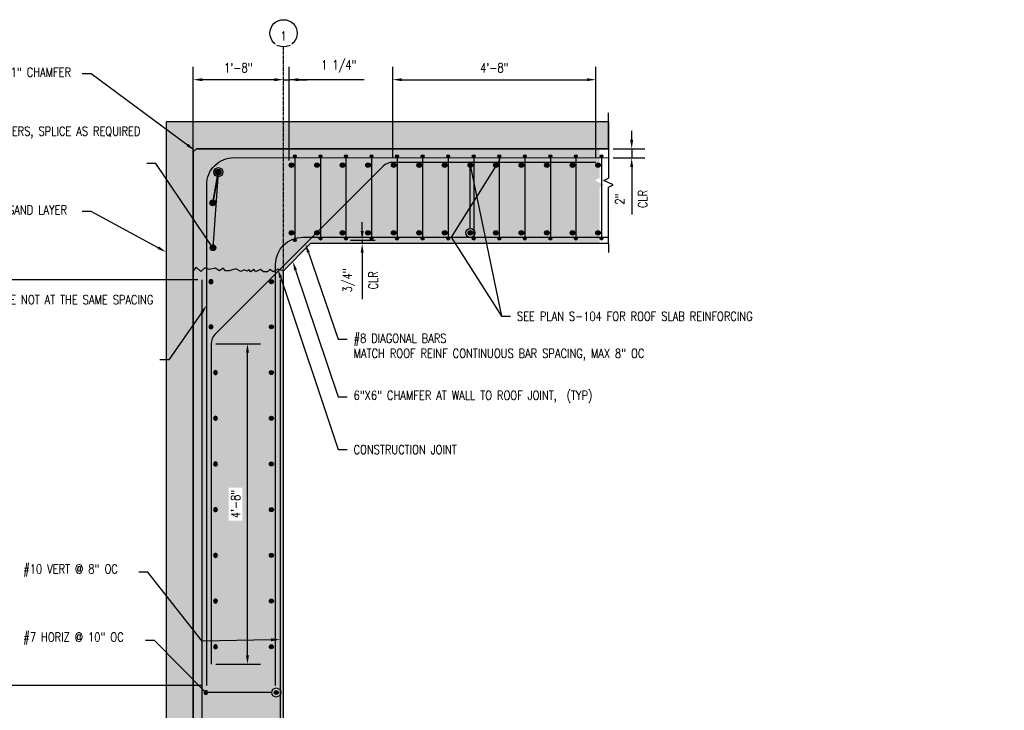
# Model space of a CAD drawing. Header units: inches. Extents: x 588 to 1996, y -67 to 451.
# Tile 17 of 19: x 1277 to 1495, y 83 to 236. Entities that reach past the tile are written whole.
import ezdxf
from ezdxf import colors
from ezdxf.entities.mleader import LeaderData, LeaderLine
from ezdxf.math import Vec2, Vec3

# ---------------------------------------------------------------- set-up
doc = ezdxf.new("R2010")
doc.units = ezdxf.units.IN
doc.header["$MEASUREMENT"] = 0
doc.linetypes.add('CENTER2', pattern=[1.125, 0.75, -0.125, 0.125, -0.125])
for name, color, linetype in [('A-DETL', 3, 'Continuous'), ('A-DETL-THIN', 1, 'Continuous'), ('A-DETL-WIDE', 5, 'Continuous'), ('A-FLOR', 5, 'Continuous'), ('A-WALL', 4, 'Continuous'), ('S-ANNO-DIMS', 1, 'Continuous'), ('S-ANNO-NOTE', 2, 'Continuous'), ('S-ANNO-TEXT', 2, 'Continuous'), ('S-GRID', 1, 'CENTER2'), ('S-GRID-IDEN', 1, 'Continuous')]:
    doc.layers.add(name, color=color, linetype=linetype)
doc.layers.add('A-WALL-PATT', color=9, linetype='Continuous', true_color=0x808080)
doc.styles.add('Annotative', font='romans.shx', dxfattribs={"width": 0.8, "height": 0.125})
doc.dimstyles.new('Annotative', dxfattribs={"dimscale": 0, "dimtxt": 0.125, "dimasz": 0.125, "dimexe": 0.18, "dimexo": 0.0625, "dimgap": 0.09, "dimtad": 1, "dimdec": 3, "dimzin": 3, "dimdsep": 46, "dimlunit": 4, "dimtxsty": 'Annotative', "dimcen": 0.09, "dimclrt": 2, "dimazin": 2, "dimtfac": 1, "dimtdec": 3, "dimtmove": 0, "dimatfit": 0, "dimfxl": 1, "dimtfill": 1, "dimfrac": 2, "dimtolj": 1, "dimtzin": 0, "dimarcsym": 0})

# ---------------------------------------------------------------- blocks, each defined once
blk = doc.blocks.new('Grid - Circle 3_8_-570341-SECTION RETAINING WALL')
at = {"layer": 'S-GRID-IDEN'}
blk.add_circle((249.08, 219.98), 3, dxfattribs=at)
blk = doc.blocks.new('*D52')
at = {"layer": 'Defpoints', "color": 0, "transparency": 16777216}
for p in [(1315.17, 222.93), (1315.17, 202.75), (1335.17, 173.73)]:
    blk.add_point(p, dxfattribs=at)
at = {"layer": 'S-ANNO-DIMS', "color": 0, "lineweight": -2, "transparency": 16777216}
for p, q in [((1315.17, 203.75), (1315.17, 225.81)), ((1333.17, 222.93), (1317.17, 222.93))]:
    blk.add_line(p, q, dxfattribs=at)
at = {"layer": 'S-ANNO-DIMS', "color": 0, "transparency": 16777216}
for points in [[(1317.17, 223.26), (1317.17, 222.6), (1315.17, 222.93)], [(1333.17, 223.26), (1333.17, 222.6), (1335.17, 222.93)]]:
    blk.add_solid(points, dxfattribs=at)
at = {"layer": 'S-ANNO-DIMS', "color": 2, "lineweight": -3, "transparency": 16777216, "insert": (1325.17, 225.56), "char_height": 2, "width": 8.2186, "attachment_point": 5, "style": 'Annotative'}
blk.add_mtext('\\A1;1\'-8"', dxfattribs=at)
blk = doc.blocks.new('_DotBlank')
at = {"color": 0, "linetype": 'ByBlock', "lineweight": -2}
blk.add_line((-0.5, 0), (-1, 0), dxfattribs=at)
blk.add_circle((0, 0), 0.5, dxfattribs=at)
blk = doc.blocks.new('*D64')
at = {"layer": 'Defpoints', "color": 0, "transparency": 16777216}
for p in [(1407.12, 207.62), (1407.12, 205.6), (1412.25, 205.6)]:
    blk.add_point(p, dxfattribs=at)
at = {"layer": 'S-ANNO-DIMS', "color": 0, "lineweight": -2, "transparency": 16777216}
for p, q in [((1412.25, 209.62), (1412.25, 211.62)), ((1408.12, 207.62), (1415.13, 207.62)), ((1412.25, 207.62), (1412.25, 205.6)), ((1408.12, 205.6), (1415.13, 205.6)), ((1412.25, 203.6), (1412.25, 193.05))]:
    blk.add_line(p, q, dxfattribs=at)
at = {"layer": 'S-ANNO-DIMS', "color": 0, "transparency": 16777216}
for points in [[(1411.91, 209.62), (1412.58, 209.62), (1412.25, 207.62)], [(1411.91, 203.6), (1412.58, 203.6), (1412.25, 205.6)]]:
    blk.add_solid(points, dxfattribs=at)
at = {"layer": 'S-ANNO-DIMS', "color": 2, "lineweight": -3, "transparency": 16777216, "char_height": 2, "attachment_point": 5, "rotation": 90, "style": 'Annotative'}
for s, insert in [('\\A1;CLR', (1414.69, 196.5)), ('\\A1;2"', (1409.62, 196.5))]:
    blk.add_mtext(s, dxfattribs=dict(at, insert=insert))
blk = doc.blocks.new('*U23')
for p, q in [((0.5, 1), (-0.5, -1)), ((1, 0), (0.5, 1)), ((-13.5, 0), (-15.5, 0)), ((-13.5, 0), (-1, 0)), ((-0.5, -1), (-1, 0)), ((13.5, 0), (1, 0)), ((13.5, 0), (15.5, 0))]:
    blk.add_line(p, q)
blk = doc.blocks.new('Reinforcing Bar Section_USACE - __5-V7-INTERIOR COLUMN SECTION')
h = blk.add_hatch(color=256)
h.dxf.hatch_style = 1
h.paths.add_polyline_path([(-1177.2, 10.66, 1), (-1177.83, 10.66, 1)])
blk.add_circle((-1177.51, 10.66), 0.312)
blk = doc.blocks.new('*U40')
at = {"layer": 'A-DETL', "lineweight": -3}
blk.add_line((0, 9.13), (0, -8.5), dxfattribs=at)
for p in [(1177.51, -1.22), (1177.51, -19.47)]:
    blk.add_blockref('Reinforcing Bar Section_USACE - __5-V7-INTERIOR COLUMN SECTION', p, dxfattribs=at)
blk = doc.blocks.new('*U41')
at = {"color": 0, "linetype": 'ByBlock', "lineweight": -2, "transparency": 16777216}
for p in [(0, 0), (5.65625, 0), (11.3125, 0), (16.96875, 0), (22.625, 0), (28.28125, 0), (33.9375, 0), (39.59375, 0), (45.25, 0), (50.90625, 0), (56.5625, 0), (62.21875, 0)]:
    blk.add_blockref('*U40', p, dxfattribs=at)
blk = doc.blocks.new('Reinforcing Bar Section_USACE - __7-1491228-INTERIOR COLUMN SECTION')
h = blk.add_hatch()
h.set_pattern_fill('AR-CONC', color=256)
h.set_pattern_definition([(50, (0, 0), (7.172602, -0.62752), [0.75, -8.25]), (355, (0, 0), (-1.387513, 7.52192), [0.6, -6.6]), (100.45144, (0.598, -0.052), (5.78509, 6.8944), [0.6374, -7.01142]), (46.1842, (0, 2), (10.672413, -1.65519), [1.125, -12.375]), (96.6356, (0.889, 1.862), (9.34662, 9.74119), [0.9561, -10.51714]), (351.1842, (0, 2), (9.34662, 9.74119), [0.9, -9.9]), (21, (1, 1.5), (5.96907, -4.02619), [0.75, -8.25]), (326, (1, 1.5), (2.433153, 7.2515), [0.6, -6.6]), (71.45144, (1.4974, 1.1645), (8.402224, 3.22531), [0.6374, -7.01142]), (37.5, (0, 0), (0.1215986, 3.3289385), [0, -6.52, 0, -6.7, 0, -6.625]), (7.5, (0, 0), (2.630695, 3.944117), [0, -3.82, 0, -6.37, 0, -2.525]), (327.5, (-2.23, 0), (5.3382244, -0.2255487), [0, -2.5, 0, -7.8, 0, -10.35]), (317.5, (-3.23, 0), (5.831862, 1.00105), [0, -3.25, 0, -5.18, 0, -7.35])])
h.paths.add_polyline_path([(-1272.16, 169.11, 1), (-1273.04, 169.11, 1)])
h = blk.add_hatch(color=256)
h.dxf.hatch_style = 1
h.paths.add_polyline_path([(-1272.16, 169.11, 1), (-1273.04, 169.11, 1)])
blk.add_circle((-1272.6, 169.11), 0.438)
blk = doc.blocks.new('*D69')
at = {"layer": 'Defpoints', "color": 0, "transparency": 16777216}
for p in [(1336.42, 222.93), (1336.42, 204), (1335.17, 173.73)]:
    blk.add_point(p, dxfattribs=at)
at = {"layer": 'S-ANNO-DIMS', "color": 0, "lineweight": -2, "transparency": 16777216}
for p, q in [((1336.42, 205), (1336.42, 225.81)), ((1333.17, 222.93), (1331.17, 222.93)), ((1335.17, 222.93), (1336.42, 222.93)), ((1335.17, 222.93), (1336.42, 222.93)), ((1353.01, 222.93), (1336.42, 222.93)), ((1338.42, 222.93), (1340.42, 222.93))]:
    blk.add_line(p, q, dxfattribs=at)
at = {"layer": 'S-ANNO-DIMS', "color": 0, "transparency": 16777216}
for points in [[(1333.17, 223.26), (1333.17, 222.6), (1335.17, 222.93)], [(1338.42, 223.26), (1338.42, 222.6), (1336.42, 222.93)]]:
    blk.add_solid(points, dxfattribs=at)
at = {"layer": 'S-ANNO-DIMS', "color": 2, "transparency": 16777216, "insert": (1347.42, 225.89), "char_height": 2, "attachment_point": 5, "style": 'Annotative'}
blk.add_mtext('\\A1;1 1/4"', dxfattribs=at)
blk = doc.blocks.new('*D78')
at = {"layer": 'Defpoints', "color": 0, "transparency": 16777216}
for p in [(1349, 187.41), (1349, 186.62), (1352.58, 186.62)]:
    blk.add_point(p, dxfattribs=at)
at = {"layer": 'S-ANNO-DIMS', "color": 0, "lineweight": -2, "transparency": 16777216}
for p, q in [((1352.58, 189.41), (1352.58, 191.41)), ((1350, 187.41), (1355.46, 187.41)), ((1352.58, 187.41), (1352.58, 186.62)), ((1352.58, 184.62), (1352.58, 174.34))]:
    blk.add_line(p, q, dxfattribs=at)
at = {"layer": 'S-ANNO-DIMS', "color": 0, "transparency": 16777216}
for points in [[(1352.25, 189.41), (1352.92, 189.41), (1352.58, 187.41)], [(1352.25, 184.62), (1352.92, 184.62), (1352.58, 186.62)]]:
    blk.add_solid(points, dxfattribs=at)
at = {"layer": 'S-ANNO-DIMS', "color": 2, "transparency": 16777216, "insert": (1349.62, 178.48), "char_height": 2, "attachment_point": 5, "rotation": 90, "style": 'Annotative', "bg_fill": 3, "box_fill_scale": 1.25, "bg_fill_color": 256, "bg_fill_true_color": 13158600, "bg_fill_transparency": 0}
blk.add_mtext('\\A1;3/4"', dxfattribs=at)
at = {"layer": 'S-ANNO-DIMS', "color": 2, "transparency": 16777216, "insert": (1355.02, 178.48), "char_height": 2, "attachment_point": 5, "rotation": 90, "style": 'Annotative', "bg_fill": 3, "box_fill_scale": 1.25, "bg_fill_color": 256, "bg_fill_true_color": 13158600, "bg_fill_transparency": 0}
blk.add_mtext('\\A1;CLR', dxfattribs=at)
blk = doc.blocks.new('Reinforcing Bar Section_USACE - __10')
h = blk.add_hatch(color=256)
h.dxf.hatch_style = 1
h.paths.add_polyline_path([(0.635, 0, 1), (-0.635, 0, 1)])
blk.add_circle((0, 0), 0.635)
blk = doc.blocks.new('*D86')
at = {"layer": 'Defpoints', "color": 0, "transparency": 16777216}
for p in [(1265.38, 178.62), (1317.17, 178.62), (1318.17, 88.73)]:
    blk.add_point(p, dxfattribs=at)
at = {"layer": 'S-ANNO-DIMS', "color": 0, "lineweight": -2, "transparency": 16777216}
for p, q in [((1316.17, 178.62), (1262.5, 178.62)), ((1265.38, 90.73), (1265.38, 176.62)), ((1317.17, 88.73), (1262.5, 88.73))]:
    blk.add_line(p, q, dxfattribs=at)
at = {"layer": 'S-ANNO-DIMS', "color": 0, "transparency": 16777216}
for points in [[(1265.04, 176.62), (1265.71, 176.62), (1265.38, 178.62)], [(1265.04, 90.73), (1265.71, 90.73), (1265.38, 88.73)]]:
    blk.add_solid(points, dxfattribs=at)
at = {"layer": 'S-ANNO-DIMS', "color": 2, "transparency": 16777216, "char_height": 2, "attachment_point": 5, "rotation": 90, "style": 'Annotative', "bg_fill": 3, "box_fill_scale": 1.25, "bg_fill_color": 256, "bg_fill_true_color": 13158600, "bg_fill_transparency": 0}
for s, insert in [('\\A1;LAP', (1262.94, 133.68)), ('\\A1;TYP', (1267.82, 133.68))]:
    blk.add_mtext(s, dxfattribs=dict(at, insert=insert))
blk = doc.blocks.new('*D89')
at = {"layer": 'Defpoints', "color": 0, "transparency": 16777216}
for p in [(1319.17, 164.44), (1327.19, 164.44), (1319.17, 93.44)]:
    blk.add_point(p, dxfattribs=at)
at = {"layer": 'S-ANNO-DIMS', "color": 0, "lineweight": -2, "transparency": 16777216}
for p, q in [((1320.17, 164.44), (1330.07, 164.44)), ((1327.19, 95.44), (1327.19, 162.44)), ((1320.17, 93.44), (1330.07, 93.44))]:
    blk.add_line(p, q, dxfattribs=at)
at = {"layer": 'S-ANNO-DIMS', "color": 0, "transparency": 16777216}
for points in [[(1326.86, 162.44), (1327.52, 162.44), (1327.19, 164.44)], [(1326.86, 95.44), (1327.52, 95.44), (1327.19, 93.44)]]:
    blk.add_solid(points, dxfattribs=at)
at = {"layer": 'S-ANNO-DIMS', "color": 2, "transparency": 16777216, "insert": (1324.56, 128.94), "char_height": 2, "attachment_point": 5, "rotation": 90, "style": 'Annotative', "bg_fill": 3, "box_fill_scale": 1.25, "bg_fill_color": 256, "bg_fill_true_color": 13158600, "bg_fill_transparency": 0}
blk.add_mtext('\\A1;4\'-8"', dxfattribs=at)
blk = doc.blocks.new('*D90')
at = {"layer": 'Defpoints', "color": 0, "transparency": 16777216}
for p in [(1404.34, 222.93), (1359.35, 204.62), (1404.34, 204.62)]:
    blk.add_point(p, dxfattribs=at)
at = {"layer": 'S-ANNO-DIMS', "color": 0, "lineweight": -2, "transparency": 16777216}
for p, q in [((1359.35, 205.62), (1359.35, 225.81)), ((1404.34, 205.62), (1404.34, 225.81)), ((1361.35, 222.93), (1402.34, 222.93))]:
    blk.add_line(p, q, dxfattribs=at)
at = {"layer": 'S-ANNO-DIMS', "color": 0, "transparency": 16777216}
for points in [[(1361.35, 223.26), (1361.35, 222.6), (1359.35, 222.93)], [(1402.34, 223.26), (1402.34, 222.6), (1404.34, 222.93)]]:
    blk.add_solid(points, dxfattribs=at)
at = {"layer": 'S-ANNO-DIMS', "color": 2, "transparency": 16777216, "insert": (1381.84, 225.56), "char_height": 2, "attachment_point": 5, "style": 'Annotative', "bg_fill": 3, "box_fill_scale": 1.25, "bg_fill_color": 256, "bg_fill_true_color": 13158600, "bg_fill_transparency": 0}
blk.add_mtext('\\A1;4\'-8"', dxfattribs=at)
blk = doc.blocks.new('Reinforcing Bar Section_USACE - __8-579028-SECTION')
blk.add_hatch(color=256).paths.add_polyline_path([(-1486.11, 168.59, 1), (-1485.11, 168.59, 1)])
blk.add_circle((-1485.61, 168.59), 0.5)
blk = doc.blocks.new('*U36')
at = {"layer": 'A-DETL', "lineweight": -3}
for p in [(1485.61, -161.09), (1485.61, -176.09)]:
    blk.add_blockref('Reinforcing Bar Section_USACE - __8-579028-SECTION', p, dxfattribs=at)
blk = doc.blocks.new('*U37')
at = {"layer": 'S-ANNO-DIMS', "color": 0, "linetype": 'ByBlock', "lineweight": -2, "transparency": 16777216}
for p in [(0, 0), (5.65625, 0), (11.3125, 0), (16.96875, 0), (22.625, 0), (28.28125, 0), (33.9375, 0), (39.59375, 0), (45.25, 0), (50.90625, 0), (56.5625, 0), (62.21875, 0), (67.875, 0)]:
    blk.add_blockref('*U36', p, dxfattribs=at)

msp = doc.modelspace()

# ---------------------------------------------------------------- hatches: boundary and pattern name
at = {"layer": 'A-WALL-PATT', "lineweight": -3}
h = msp.add_hatch(dxfattribs=at)
h.set_pattern_fill('AR-CONC', color=8, style=0)
h.set_pattern_definition([(50, (5.0706, 1.25), (7.172602, -0.627521), [0.75, -8.25]), (355, (5.0706, 1.25), (-1.387513, 7.52192), [0.6, -6.6]), (100.45144, (5.668, 1.198), (5.78509, 6.8944), [0.637402, -7.01142]), (46.1842, (5.071, 3.25), (10.672413, -1.655193), [1.125, -12.375]), (96.6356, (5.96, 3.112), (9.34662, 9.741186), [0.9561, -10.51714]), (351.1842, (5.071, 3.25), (9.34662, 9.74119), [0.9, -9.9]), (21, (6.0706, 2.75), (5.96907, -4.02619), [0.75, -8.25]), (326, (6.0706, 2.75), (2.433153, 7.2515), [0.6, -6.6]), (71.45144, (6.568, 2.4145), (8.402224, 3.22531), [0.637402, -7.01142]), (37.5, (5.0706, 1.25), (0.1215986, 3.3289385), [0, -6.52, 0, -6.7, 0, -6.625]), (7.5, (5.0706, 1.25), (2.630695, 3.944117), [0, -3.82, 0, -6.37, 0, -2.525]), (327.5, (2.8406, 1.25), (5.3382244, -0.2255487), [0, -2.5, 0, -7.8, 0, -10.35]), (317.5, (1.8406, 1.25), (5.831862, 1.00105), [0, -3.25, 0, -5.18, 0, -7.35])])
h.paths.add_polyline_path([(1315.8777, 207.625), (1315.1706, 206.9179), (1315.1706, 180.625), (1315.1706, 8.76), (1309.1706, 2.76), (1335.1706, 2.76), (1335.1706, 180.625), (1341.1706, 186.625), (1405.1327, 186.625), (1405.1327, 199.125), (1406.1327, 199.625), (1404.1327, 200.625), (1405.1327, 201.125), (1405.1327, 207.625)])

# ---------------------------------------------------------------- linework, layer by layer
at = {"layer": 'A-DETL', "lineweight": -3}
msp.add_line((1337.6707, 205.6596), (1337.6706, 187.6875), dxfattribs=at)
msp.add_lwpolyline([(1335.1706, 180.625), (1333.9193, 180.9466), (1332.9111, 180.3645), (1332.1537, 180.8948), (1331.6234, 180.3645), (1330.7546, 180.3645), (1330.0519, 180.8566), (1328.9809, 180.3571), (1328.6901, 180.8609), (1327.824, 180.3609), (1327.5086, 180.9072), (1327.0926, 180.4912), (1326.4897, 180.7985), (1325.7333, 180.4457), (1324.6195, 181.0132), (1323.1706, 180.625), (1322.3019, 180.625), (1321.7715, 181.1553), (1321.0141, 180.625), (1320.0059, 181.2071), (1318.7546, 180.8855), (1317.785, 181.2426), (1316.8665, 180.4558), (1315.8167, 181.3737), (1315.1706, 180.625)], dxfattribs=at)
at = {"layer": 'A-DETL-WIDE', "lineweight": -3}
for points in [[(1318.1706, 88.728), (1318.1706, 199.6642, -0.41431322), (1324.1727, 205.6642), (1407.1197, 205.636)], [(1404.3371, 204.6208), (1359.3484, 204.6208, 0.19891237), (1357.2271, 203.7421), (1320.0493, 166.5643, 0.19891237), (1319.1706, 164.443), (1319.1706, 93.443)], [(1333.4206, 88.728), (1333.4206, 182.0327, -0.41421356), (1339.4206, 188.0327), (1407.1197, 188.0327)], [(1302.3122, -19.4266), (1311.1706, -19.4266, 0.41421356), (1317.1706, -13.4266), (1317.1706, 178.625)], [(1334.4206, 178.625), (1334.4206, -13.6565, 0.41421356), (1340.4206, -19.6565), (1349.279, -19.6565)]]:
    msp.add_lwpolyline(points, format="xyb", dxfattribs=at)
at = {"layer": 'A-FLOR', "lineweight": -3}
for points in [[(1407.1197, 207.625), (1315.8777, 207.625), (1315.1706, 206.9179), (1315.1706, 180.625)], [(1407.1197, 186.625), (1341.1706, 186.625), (1335.1706, 180.625)]]:
    msp.add_lwpolyline(points, dxfattribs=at)
at = {"layer": 'A-WALL'}
msp.add_lwpolyline([(1315.1706, 180.625), (1315.1706, 8.76), (1309.1706, 2.76), (1335.1706, 2.76), (1335.1706, 180.625)], dxfattribs=at)

# ---------------------------------------------------------------- block references
msp.add_blockref('*U41', (1343.3408, 196.5327))
at = {"layer": 'A-DETL', "lineweight": -3}
for name, p in [('Reinforcing Bar Section_USACE - __5-V7-INTERIOR COLUMN SECTION', (2515.1838, 195.3141)), ('Reinforcing Bar Section_USACE - __10', (1320.7311, 202.4481)), ('Reinforcing Bar Section_USACE - __10', (1319.5038, 195.6502)), ('Reinforcing Bar Section_USACE - __5-V7-INTERIOR COLUMN SECTION', (2515.1835, 176.717)), ('Reinforcing Bar Section_USACE - __10', (1319.5544, 185.6956)), ('Reinforcing Bar Section_USACE - __7-1491228-INTERIOR COLUMN SECTION', (2605.083, 9.0782)), ('Reinforcing Bar Section_USACE - __7-1491228-INTERIOR COLUMN SECTION', (2605.083, -0.9218)), ('Reinforcing Bar Section_USACE - __7-1491228-INTERIOR COLUMN SECTION', (2605.083, -11.0468)), ('Reinforcing Bar Section_USACE - __7-1491228-INTERIOR COLUMN SECTION', (2605.083, -21.1718)), ('Reinforcing Bar Section_USACE - __7-1491228-INTERIOR COLUMN SECTION', (2605.083, -31.2968)), ('Reinforcing Bar Section_USACE - __7-1491228-INTERIOR COLUMN SECTION', (2605.083, -41.4218)), ('Reinforcing Bar Section_USACE - __7-1491228-INTERIOR COLUMN SECTION', (2605.083, -51.5468)), ('Reinforcing Bar Section_USACE - __7-1491228-INTERIOR COLUMN SECTION', (2605.083, -61.6718)), ('Reinforcing Bar Section_USACE - __7-1491228-INTERIOR COLUMN SECTION', (2605.083, -71.7968)), ('Reinforcing Bar Section_USACE - __7-1491228-INTERIOR COLUMN SECTION', (2606.1455, -81.9218))]:
    msp.add_blockref(name, p, dxfattribs=at)
at = {"layer": 'A-DETL', "lineweight": -3, "xscale": -1}
for p in [(46.5082, 9.0782), (46.5082, -0.9218), (47.5082, -11.0468), (47.5082, -21.1718), (47.5082, -31.2968), (47.5082, -41.4218), (47.5082, -51.5468), (47.5082, -61.6718), (47.5082, -71.7968), (45.3722, -81.9218)]:
    msp.add_blockref('Reinforcing Bar Section_USACE - __7-1491228-INTERIOR COLUMN SECTION', p, dxfattribs=at)
at = {"layer": 'A-DETL-THIN', "rotation": 270}
msp.add_blockref('*U23', (1407.1197, 200.125), dxfattribs=at)
at = {"layer": 'S-GRID-IDEN', "lineweight": -3}
msp.add_blockref('Grid - Circle 3_8_-570341-SECTION RETAINING WALL', (1086.0932, 13.25), dxfattribs=at)

# ---------------------------------------------------------------- dimensions: what is measured, and where the dimension line sits
at = {"layer": 'S-ANNO-DIMS', "lineweight": -3}
dim = msp.add_linear_dim(base=(1315.1706, 222.9291), p1=(1335.1706, 173.7324), p2=(1315.1706, 202.75), dimstyle='Annotative', override={"dimpost": '\\X', "dimse1": 1, "dimtfill": 0}, dxfattribs=at)
dim.commit()
dim.dimension.update_dxf_attribs({"geometry": '*D52', "text_midpoint": (1325.1706, 225.5596)})
at = {"layer": 'S-ANNO-DIMS'}
dim = msp.add_linear_dim(base=(1336.4206, 222.9291), p1=(1335.1706, 173.7324), p2=(1336.4206, 204.0013), dimstyle='Annotative', override={"dimpost": '\\X', "dimse1": 1, "dimtfill": 0}, dxfattribs=at)
dim.commit()
dim.dimension.update_dxf_attribs({"geometry": '*D69', "text_midpoint": (1347.4204, 220.0491), "dimtype": 160})
at = {"layer": 'S-ANNO-DIMS', "lineweight": -3}
dim = msp.add_linear_dim(base=(1412.2476, 205.6042), p1=(1407.1197, 207.625), p2=(1407.1197, 205.6042), angle=90, text='<>\\XCLR', dimstyle='Annotative', override={"dimpost": '\\X', "dimtfill": 0}, dxfattribs=at)
dim.commit()
dim.dimension.update_dxf_attribs({"geometry": '*D64', "text_midpoint": (1412.2476, 196.5048), "dimtype": 160})

# ---------------------------------------------------------------- leaders
at = {"layer": 'S-ANNO-NOTE', "lineweight": -3}
ml = msp.add_multileader_mtext('Standard', dxfattribs=at)
ml.set_content('1" CHAMFER', color=256, style='Annotative')
ml.set_leader_properties(color=1, linetype='ByLayer', lineweight=-1)
ml.build(insert=Vec2(0, 0))
ml.multileader.update_dxf_attribs({"text_right_attachment_type": 3, "dogleg_length": 0.125, "arrow_head_size": 2, "scale": 16})
ctx = ml.context
ctx.base_point, ctx.scale, ctx.char_height, ctx.arrow_head_size, ctx.landing_gap_size, ctx.plane_origin = Vec3(1273.3147, 224.5973), 16, 2, 2, 1.44, Vec3(1318.2905, 207.0971)
ctx.right_attachment = 3
notes = []
notes.append((ctx, [(0, (1, 1, 0), (1292.5947, 224.2164), (-1, 0), 2, [(0, [(1315.5242, 207.2714)], 0, [])])]))
ctx.mtext.insert, ctx.mtext.width, ctx.mtext.defined_height, ctx.mtext.flow_direction = Vec3(1274.7547, 225.5973), 34.61305, 4.6939, 5
ml = msp.add_multileader_mtext('Standard', dxfattribs=at)
ml.set_content('3#9 CHORD REINF WITH 90 DEG STD HOOKS AT CORNERS, SPLICE AS REQUIRED', color=256, style='Annotative')
ml.set_leader_properties(color=1, linetype='ByLayer', lineweight=-1)
ml.set_arrow_properties(name='DOTBLANK')
ml.build(insert=Vec2(0, 0))
ml.multileader.update_dxf_attribs({"text_right_attachment_type": 3, "dogleg_length": 0.125, "arrow_head_size": 2, "scale": 16})
ctx = ml.context
ctx.base_point, ctx.scale, ctx.char_height, ctx.arrow_head_size, ctx.landing_gap_size, ctx.plane_origin = Vec3(1260.9719, 211.4295), 16, 2, 2, 1.44, Vec3(1318.3035, 191.4543)
ctx.right_attachment, ctx.text_align_type = 3, 2
notes.append((ctx, [(0, (1, 1, 0), (1306.9185, 204.3819), (-1, 0), 2, [(3, [(1320.7311, 202.4481), (1319.5038, 195.6502), (1320.7311, 202.4481), (1319.5544, 185.6956)], 0, [])])]))
ctx.mtext.insert, ctx.mtext.width, ctx.mtext.defined_height, ctx.mtext.alignment, ctx.mtext.flow_direction = Vec3(1303.4785, 212.5247), 44.726775, 11.3038, 3, 5
ml = msp.add_multileader_mtext('Standard', dxfattribs=at)
ml.set_content('\\pxt3.2,6.4,9.6,12.8,16,19.2,22.4,25.6,28.8,32,35.2,38.4,41.6,44.8,48,51.2,54.4,57.6,60.8,64,67.2,70.4,73.6,76.8,80,83.2,86.4,89.6,92.8,96,99.2,102.4;{\\C256;SEE PLAN S-104 FOR ROOF SLAB REINFORCING }', color=256, style='Annotative')
ml.set_leader_properties(color=1, linetype='ByLayer', lineweight=-1)
ml.build(insert=Vec2(0, 0))
ml.multileader.update_dxf_attribs({"text_right_attachment_type": 3, "dogleg_length": 0.125, "arrow_head_size": 2, "scale": 16})
ctx = ml.context
ctx.base_point, ctx.scale, ctx.char_height, ctx.arrow_head_size, ctx.landing_gap_size, ctx.plane_origin = Vec3(1385.4048, 170.5326), 16, 2, 2, 1.44, Vec3(1361.7626, 205.3065)
ctx.right_attachment = 3
notes.append((ctx, [(0, (1, 1, 0), (1383.4048, 170.5326), (1, 0), 2, [(2, [(1383.3047, 205.6123), (1372.2766, 188.0327)], 0, [])])]))
ctx.mtext.insert, ctx.mtext.width, ctx.mtext.defined_height, ctx.mtext.flow_direction = Vec3(1386.8448, 171.5326), 34.61305, 4.6939, 5
at = {"layer": 'S-ANNO-NOTE'}
ml = msp.add_multileader_mtext('Standard', dxfattribs=at)
ml.set_content('', color=256, style='Annotative')
ml.set_leader_properties(color=1, linetype='ByLayer', lineweight=-1)
ml.set_arrow_properties(name='DOTBLANK')
ml.build(insert=Vec2(0, 0))
ml.multileader.update_dxf_attribs({"has_dogleg": 0, "text_right_attachment_type": 3, "dogleg_length": 0.125, "arrow_head_size": 2, "scale": 16})
ctx = ml.context
ctx.base_point, ctx.scale, ctx.char_height, ctx.arrow_head_size, ctx.landing_gap_size, ctx.plane_origin = Vec3(1383.4048, 170.5326), 16, 2, 2, 1.44, Vec3(1363.3099, 172.1193)
ctx.right_attachment = 3
notes.append((ctx, [(0, (1, 1, 0), (1381.4048, 170.5326), (1, 0), 2, [(1, [(1376.5144, 189.0001), (1376.5144, 204.0013)], 0, [])])]))
ctx.mtext.insert, ctx.mtext.flow_direction = Vec3(1384.8448, 171.5326), 5
at = {"layer": 'S-ANNO-NOTE', "lineweight": -3}
ml = msp.add_multileader_mtext('Standard', dxfattribs=at)
ml.set_content('6" SAND LAYER', color=256, style='Annotative')
ml.set_leader_properties(color=1, linetype='ByLayer', lineweight=-1)
ml.build(insert=Vec2(0, 0))
ml.multileader.update_dxf_attribs({"text_right_attachment_type": 3, "dogleg_length": 0.125, "arrow_head_size": 2, "scale": 16})
ctx = ml.context
ctx.base_point, ctx.scale, ctx.char_height, ctx.arrow_head_size, ctx.landing_gap_size, ctx.plane_origin = Vec3(1269.2004, 194.099), 16, 2, 2, 1.44, Vec3(1317.2585, 194.8187)
ctx.right_attachment = 3
notes.append((ctx, [(0, (1, 1, 0), (1292.5947, 193.718), (-1, 0), 2, [(0, [(1309.1706, 184.7676)], 0, [])])]))
ctx.mtext.insert, ctx.mtext.width, ctx.mtext.defined_height, ctx.mtext.flow_direction = Vec3(1270.6404, 195.099), 28.405907, 4.6939, 5
ml = msp.add_multileader_mtext('Standard', dxfattribs=at)
ml.set_content('\\pxt3.2,6.4,9.6,12.8,16,19.2,22.4,25.6,28.8,32,35.2,38.4,41.6,44.8,48,51.2,54.4,57.6,60.8,64,67.2,70.4,73.6,76.8,80,83.2,86.4,89.6,92.8,96,99.2,102.4;#8 DIAGONAL BARS\\PMATCH ROOF REINF CONTINUOUS BAR SPACING, MAX 8" OC', color=256, style='Annotative')
ml.set_leader_properties(color=1, linetype='ByLayer', lineweight=-1)
ml.build(insert=Vec2(0, 0))
ml.multileader.update_dxf_attribs({"text_right_attachment_type": 3, "dogleg_length": 0.125, "arrow_head_size": 2, "scale": 16})
ctx = ml.context
ctx.base_point, ctx.scale, ctx.char_height, ctx.arrow_head_size, ctx.landing_gap_size, ctx.plane_origin = Vec3(1349.2383, 165.4517), 16, 2, 2, 1.44, Vec3(1341.6896, 154.4155)
ctx.right_attachment = 3
notes.append((ctx, [(0, (1, 1, 0), (1347.2383, 165.4517), (1, 0), 2, [(0, [(1340.0335, 186.5485)], 0, [])])]))
ctx.mtext.insert, ctx.mtext.width, ctx.mtext.defined_height, ctx.mtext.flow_direction = Vec3(1350.6783, 166.6422), 40.308821, 4.6939, 5
ml = msp.add_multileader_mtext('Standard', dxfattribs=at)
ml.set_content('CONSTRUCTION JOINT', color=256, style='Annotative')
ml.set_leader_properties(color=1, linetype='ByLayer', lineweight=-1)
ml.build(insert=Vec2(0, 0))
ml.multileader.update_dxf_attribs({"text_right_attachment_type": 3, "dogleg_length": 0.125, "arrow_head_size": 2, "scale": 16})
ctx = ml.context
ctx.base_point, ctx.scale, ctx.char_height, ctx.arrow_head_size, ctx.landing_gap_size, ctx.plane_origin = Vec3(1349.2383, 141.0024), 16, 2, 2, 1.44, Vec3(1317.2585, 184.2043)
ctx.right_attachment = 3
notes.append((ctx, [(1, (1, 1, 0), (1347.2383, 141.0024), (1, 0), 2, [(0, [(1333.9193, 180.9466)], 0, [])])]))
ctx.mtext.insert, ctx.mtext.width, ctx.mtext.defined_height, ctx.mtext.flow_direction = Vec3(1350.6783, 142.0024), 18.341546, 4.6939, 5
ml = msp.add_multileader_mtext('Standard', dxfattribs=at)
ml.set_content('\\pxt3.2,6.4,9.6,12.8,16,19.2,22.4,25.6,28.8,32,35.2,38.4,41.6,44.8,48,51.2,54.4,57.6,60.8,64,67.2,70.4,73.6,76.8,80,83.2,86.4,89.6,92.8,96,99.2,102.4;6"X6" CHAMFER AT WALL TO ROOF JOINT,  (TYP)', color=256, style='Annotative')
ml.set_leader_properties(color=1, linetype='ByLayer', lineweight=-1)
ml.build(insert=Vec2(0, 0))
ml.multileader.update_dxf_attribs({"text_right_attachment_type": 3, "dogleg_length": 0.125, "arrow_head_size": 2, "scale": 16})
ctx = ml.context
ctx.base_point, ctx.scale, ctx.char_height, ctx.arrow_head_size, ctx.landing_gap_size, ctx.plane_origin = Vec3(1349.2383, 152.6803), 16, 2, 2, 1.44, Vec3(1343.8533, 136.4572)
ctx.right_attachment = 3
notes.append((ctx, [(0, (1, 1, 0), (1347.2383, 152.6803), (1, 0), 2, [(0, [(1337.2137, 182.6681)], 0, [])])]))
ctx.mtext.insert, ctx.mtext.width, ctx.mtext.defined_height, ctx.mtext.flow_direction = Vec3(1350.6783, 154.0137), 34.61305, 4.6939, 5
ml = msp.add_multileader_mtext('Standard', dxfattribs=at)
ml.set_content('\\pxt3.2,6.4,9.6,12.8,16,19.2,22.4,25.6,28.8,32,35.2,38.4,41.6,44.8,48,51.2,54.4,57.6,60.8,64,67.2,70.4,73.6,76.8,80,83.2,86.4,89.6,92.8,96,99.2,102.4;SEE NOTE 8 ON SHEET S-104 FOR DROP PANEL BAR SIZES AND QUANTITIES', color=256, style='Annotative')
ml.set_leader_properties(color=1, linetype='ByLayer', lineweight=-1)
ml.build(insert=Vec2(0, 0))
ml.multileader.update_dxf_attribs({"text_right_attachment_type": 3, "dogleg_length": 0.125, "arrow_head_size": 2, "scale": 16})
ctx = ml.context
ctx.base_point, ctx.scale, ctx.char_height, ctx.arrow_head_size, ctx.landing_gap_size, ctx.plane_origin = Vec3(1063.7456, 141.4644), 16, 2, 2, 1.44, Vec3(1034.3156, 139.2192)
ctx.right_attachment = 3
notes.append((ctx, [(0, (1, 1, 0), (1061.7456, 141.4644), (1, 0), 2, [(1, [(1050.6436, 176)], 0, [])])]))
ctx.mtext.insert, ctx.mtext.width, ctx.mtext.defined_height, ctx.mtext.flow_direction = Vec3(1065.1856, 142.5596), 34.61305, 4.6939, 5
ml = msp.add_multileader_mtext('Standard', dxfattribs=at)
ml.set_content('TERMINATE SPIRAL 2" BELOW BOTTOM OF DROP PANEL ELEVATION', color=256, style='Annotative')
ml.set_leader_properties(color=1, lineweight=-1)
ml.build(insert=Vec2(0, 0))
ml.multileader.update_dxf_attribs({"text_right_attachment_type": 3, "dogleg_length": 0.125, "arrow_head_size": 2, "scale": 16})
ctx = ml.context
ctx.base_point, ctx.scale, ctx.char_height, ctx.arrow_head_size, ctx.landing_gap_size, ctx.plane_origin = Vec3(1063.7456, 126.3622), 16, 2, 2, 1.44, Vec3(1038.7809, 128.0998)
ctx.right_attachment = 3
notes.append((ctx, [(0, (1, 1, 0), (1061.7456, 126.3622), (1, 0), 2, [(0, [(1018.5774, 172.3125)], 0, [])])]))
ctx.mtext.insert, ctx.mtext.width, ctx.mtext.defined_height, ctx.mtext.flow_direction = Vec3(1065.1856, 127.3622), 33.949788, 8.4339, 5
ml = msp.add_multileader_mtext('Standard', dxfattribs=at)
ml.set_content('(24) #11', color=256, style='Annotative')
ml.set_leader_properties(color=1, lineweight=-1)
ml.build(insert=Vec2(0, 0))
ml.multileader.update_dxf_attribs({"text_right_attachment_type": 3, "dogleg_length": 0.125, "arrow_head_size": 2, "scale": 16})
ctx = ml.context
ctx.base_point, ctx.scale, ctx.char_height, ctx.arrow_head_size, ctx.landing_gap_size, ctx.plane_origin = Vec3(1063.7456, 114.7212), 16, 2, 2, 1.44, Vec3(1038.7809, 120.4375)
ctx.right_attachment = 3
notes.append((ctx, [(0, (1, 1, 0), (1061.7456, 114.7212), (1, 0), 2, [(0, [(1032.2742, 147.6607)], 0, [])])]))
ctx.mtext.insert, ctx.mtext.width, ctx.mtext.defined_height, ctx.mtext.flow_direction = Vec3(1065.1856, 116.0545), 33.949788, 8.4339, 5
ml = msp.add_multileader_mtext('Standard', dxfattribs=at)
ml.set_content('\\pxt3.2,6.4,9.6,12.8,16,19.2,22.4,25.6,28.8,32,35.2,38.4,41.6,44.8,48,51.2,54.4,57.6,60.8,64,67.2,70.4,73.6,76.8,80,83.2,86.4,89.6,92.8,96,99.2,102.4;{\\C256;CONSTRUCTION\\PJOINT}', color=256, style='Annotative')
ml.set_leader_properties(color=1, linetype='ByLayer', lineweight=-1)
ml.build(insert=Vec2(0, 0))
ml.multileader.update_dxf_attribs({"text_right_attachment_type": 3, "dogleg_length": 0.125, "arrow_head_size": 2, "scale": 16})
ctx = ml.context
ctx.base_point, ctx.scale, ctx.char_height, ctx.arrow_head_size, ctx.landing_gap_size, ctx.plane_origin = Vec3(1063.7456, 106.7337), 16, 2, 2, 1.44, Vec3(1026.4923, 102.4273)
ctx.right_attachment = 3
notes.append((ctx, [(0, (1, 1, 0), (1061.7456, 106.7337), (1, 0), 2, [(0, [(1018.9898, 131.0155)], 0, [])])]))
ctx.mtext.insert, ctx.mtext.width, ctx.mtext.defined_height, ctx.mtext.flow_direction = Vec3(1065.1856, 107.7337), 34.61305, 4.6939, 5
ml = msp.add_multileader_mtext('Standard', dxfattribs=at)
ml.set_content('\\pxt3.2,6.4,9.6,12.8,16,19.2,22.4,25.6,28.8,32,35.2,38.4,41.6,44.8,48,51.2,54.4,57.6,60.8,64,67.2,70.4,73.6,76.8,80,83.2,86.4,89.6,92.8,96,99.2,102.4;#10 VERT @ 8" OC', color=256, style='Annotative')
ml.set_leader_properties(color=1, linetype='ByLayer', lineweight=-1)
ml.build(insert=Vec2(0, 0))
ml.multileader.update_dxf_attribs({"text_right_attachment_type": 3, "dogleg_length": 0.125, "arrow_head_size": 2, "scale": 16})
ctx = ml.context
ctx.base_point, ctx.scale, ctx.char_height, ctx.arrow_head_size, ctx.landing_gap_size, ctx.plane_origin = Vec3(1276.126, 114.2275), 16, 2, 2, 1.44, Vec3(1349.4363, 91.8238)
ctx.right_attachment = 3
notes.append((ctx, [(1, (1, 1, 0), (1305.1584, 113.8466), (-1, 0), 2, [(1, [(1334.4206, 98.9121), (1317.1706, 98.5339)], 0, [])])]))
ctx.mtext.insert, ctx.mtext.width, ctx.mtext.defined_height, ctx.mtext.flow_direction = Vec3(1277.566, 115.5609), 32.798912, 4.6939, 5
ml = msp.add_multileader_mtext('Standard', dxfattribs=at)
ml.set_content('\\pxt3.2,6.4,9.6,12.8,16,19.2,22.4,25.6,28.8,32,35.2,38.4,41.6,44.8,48,51.2,54.4,57.6,60.8,64,67.2,70.4,73.6,76.8,80,83.2,86.4,89.6,92.8,96,99.2,102.4;#7 HORIZ @ 10" OC', color=256, style='Annotative')
ml.set_leader_properties(color=1, linetype='ByLayer', lineweight=-1)
ml.set_arrow_properties(name='DOTBLANK')
ml.build(insert=Vec2(0, 0))
ml.multileader.update_dxf_attribs({"text_right_attachment_type": 3, "dogleg_length": 0.125, "arrow_head_size": 2, "scale": 16})
ctx = ml.context
ctx.base_point, ctx.scale, ctx.char_height, ctx.arrow_head_size, ctx.landing_gap_size, ctx.plane_origin = Vec3(1276.126, 99.1186), 16, 2, 2, 1.44, Vec3(1354.8268, 76.6976)
ctx.right_attachment = 3
notes.append((ctx, [(1, (1, 1, 0), (1306.606, 98.7376), (-1, 0), 2, [(1, [(1333.5456, 87.1875), (1317.9721, 87.1875)], 0, [])])]))
ctx.mtext.insert, ctx.mtext.width, ctx.mtext.defined_height, ctx.mtext.flow_direction = Vec3(1277.566, 100.4519), 34.404205, 4.6939, 5
for ctx, leaders in notes:
    for number, flags, end, landing, length, lines in leaders:
        leader = LeaderData()
        leader.index, (leader.has_last_leader_line, leader.has_dogleg_vector, leader.attachment_direction) = number, flags
        leader.last_leader_point, leader.dogleg_vector, leader.dogleg_length = Vec3(end), Vec3(landing), length
        for number, points, colour, breaks in lines:
            line = LeaderLine()
            line.index, line.vertices, line.color, line.breaks = number, Vec3.list(points), colors.encode_raw_color(colour), breaks
            leader.lines.append(line)
        ctx.leaders.append(leader)

# ---------------------------------------------------------------- next in the draw order: texts
at = {"layer": 'S-ANNO-TEXT', "lineweight": -3, "insert": (1335.1547, 232.6234), "char_height": 2, "width": 1.632756, "attachment_point": 5, "line_spacing_factor": 0.981704, "style": 'Annotative', "bg_fill": 2}
msp.add_mtext('\\pxqc,t3.2,6.4,9.6,12.8,16,19.2,22.4,25.6,28.8,32,35.2,38.4,41.6,44.8,48,51.2,54.4,57.6,60.8,64,67.2,70.4,73.6,76.8,80,83.2,86.4,89.6,92.8,96,99.2,102.4;{1}', dxfattribs=at)

# ---------------------------------------------------------------- next in the draw order: dimensions: what is measured, and where the dimension line sits
at = {"layer": 'S-ANNO-DIMS'}
dim = msp.add_linear_dim(base=(1404.3371, 222.9291), p1=(1359.3484, 204.6208), p2=(1404.3371, 204.6208), text='4\'-8"', dimstyle='Annotative', override={"dimpost": '\\X'}, dxfattribs=at)
dim.commit()
dim.dimension.update_dxf_attribs({"geometry": '*D90', "text_midpoint": (1381.8428, 225.5596)})
for base, p1, p2, text, override, picture, middle in [((1352.583, 186.625), (1348.9969, 187.4077), (1348.9969, 186.625), '<>\\XCLR', {"dimpost": '\\X', "dimse2": 1}, '*D78', (1352.583, 178.4802)), ((1265.3762, 178.625), (1318.1706, 88.728), (1317.1706, 178.625), 'LAP\\XTYP', {"dimpost": '\\X'}, '*D86', (1265.3762, 133.6765))]:
    dim = msp.add_linear_dim(base=base, p1=p1, p2=p2, angle=90, text=text, dimstyle='Annotative', override=override, dxfattribs=at)
    dim.commit()
    dim.dimension.update_dxf_attribs({"geometry": picture, "text_midpoint": middle})

# ---------------------------------------------------------------- next in the draw order: linework, layer by layer
at = {"layer": 'S-GRID', "lineweight": -3}
msp.add_line((1335.1706, -4.3605), (1335.1706, 230.2267), dxfattribs=at)

# ---------------------------------------------------------------- next in the draw order: block references
at = {"layer": 'S-ANNO-DIMS'}
msp.add_blockref('*U37', (1336.9206, 196.5007), dxfattribs=at)

# ---------------------------------------------------------------- next in the draw order: dimensions: what is measured, and where the dimension line sits
dim = msp.add_linear_dim(base=(1327.1895, 164.443), p1=(1319.1706, 93.443), p2=(1319.1706, 164.443), angle=90, text='4\'-8"', dimstyle='Annotative', override={"dimpost": '\\X'}, dxfattribs=at)
dim.commit()
dim.dimension.update_dxf_attribs({"geometry": '*D89', "text_midpoint": (1324.559, 128.943)})

# ---------------------------------------------------------------- next in the draw order: hatches: boundary and pattern name
at = {"layer": 'A-WALL-PATT', "lineweight": -3}
h = msp.add_hatch(dxfattribs=at)
h.set_pattern_fill('AR-SAND', color=8)
h.set_pattern_definition([(37.5, (-1e-13, 1.25), (-0.0629934, 1.9268238), [0, -1.52, 0, -1.7, 0, -1.625]), (7.5, (-1e-13, 1.25), (1.7697767, 2.822146), [0, -0.82, 0, -1.37, 0, -0.525]), (327.5, (-1.23, 1.25), (3.1141419, 0.005659), [0, -0.5, 0, -1.8, 0, -2.35]), (317.5, (-1.23, 1.25), (3.0061266, 0.8776756), [0, -0.25, 0, -1.18, 0, -1.35])])
h.paths.add_polyline_path([(1315.1706, 24.1222), (1315.1706, 206.9179), (1315.8777, 207.625), (1407.1197, 207.625), (1407.1197, 213.625), (1309.1706, 213.625), (1309.1706, 30.1222), (1306.6853, 30.1222), (1266.7431, 30.1222), (1266.7431, -27.2504), (1272.7331, -27.2504), (1272.7331, 24.1222)])

# ---------------------------------------------------------------- next in the draw order: linework, layer by layer
at = {"layer": 'A-DETL', "lineweight": -3}
msp.add_lwpolyline([(1315.1706, 24.1222), (1315.1706, 206.9179), (1315.8777, 207.625), (1407.1197, 207.625), (1407.1197, 213.625), (1309.1706, 213.625), (1309.1706, 30.1222), (1306.6853, 30.1222), (1266.7431, 30.1222), (1266.7431, -27.2504), (1272.7331, -27.2504), (1272.7331, 24.1222)], close=True, dxfattribs=at)

# ---------------------------------------------------------------- next in the draw order: leaders
at = {"layer": 'S-ANNO-NOTE', "lineweight": -3}
ml = msp.add_multileader_mtext('Standard', dxfattribs=at)
ml.set_content('THE INTERACTION OF THE ROOF REINF TO THE WALL REINF IS A NON-CONTACT LAP SPLICE AS THE TWO BARS ARE NOT AT THE SAME SPACING', color=256, style='Annotative')
ml.set_leader_properties(color=1, linetype='ByLayer', lineweight=-1)
ml.build(insert=Vec2(0, 0))
ml.multileader.update_dxf_attribs({"text_right_attachment_type": 3, "dogleg_length": 0.125, "arrow_head_size": 2, "scale": 16})
ctx = ml.context
ctx.base_point, ctx.scale, ctx.char_height, ctx.arrow_head_size, ctx.landing_gap_size, ctx.plane_origin = Vec3(1265.8974, 174.2063), 16, 2, 2, 1.44, Vec3(1317.2585, 164.8754)
ctx.right_attachment, ctx.text_align_type = 3, 2
notes = []
notes.append((ctx, [(0, (1, 1, 0), (1309.787, 160.8729), (-1, 0), 2, [(0, [(1318.1706, 172.923)], 0, [])])]))
ctx.mtext.insert, ctx.mtext.width, ctx.mtext.defined_height, ctx.mtext.alignment, ctx.mtext.flow_direction = Vec3(1306.347, 175.2063), 38.999973, 4.6939, 3, 5
for ctx, leaders in notes:
    for number, flags, end, landing, length, lines in leaders:
        leader = LeaderData()
        leader.index, (leader.has_last_leader_line, leader.has_dogleg_vector, leader.attachment_direction) = number, flags
        leader.last_leader_point, leader.dogleg_vector, leader.dogleg_length = Vec3(end), Vec3(landing), length
        for number, points, colour, breaks in lines:
            line = LeaderLine()
            line.index, line.vertices, line.color, line.breaks = number, Vec3.list(points), colors.encode_raw_color(colour), breaks
            leader.lines.append(line)
        ctx.leaders.append(leader)

doc.saveas('drawing.dxf')
